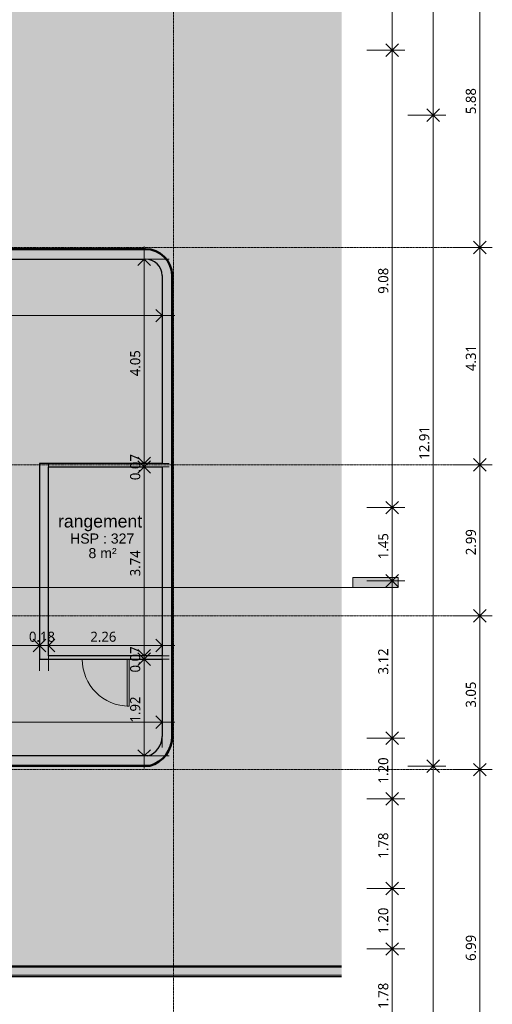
# Model space of a CAD drawing. Header units: millimetres. Extents: x -64334 to 32356, y -11421 to 53741.
# Tile 61 of 71: x 22977 to 32356, y 8158 to 27686. Entities that reach past the tile are written whole.
import ezdxf

# ---------------------------------------------------------------- set-up
doc = ezdxf.new("R2010")
doc.units = ezdxf.units.MM
doc.linetypes.add('Ligne de quadrillage', pattern=[22.225, 12.7, -3.175, 3.175, -3.175])
for name, color, linetype, lineweight in [('A-ANNO-DIMS', 211, 'Continuous', 9), ('A-ANNO-DIMS-100', 211, 'Continuous', 9), ('A-AREA-IDEN', 2, 'Continuous', 9), ('A-DETL-GENF', 92, 'Continuous', 9), ('A-DETL-WIDE', 214, 'Continuous', 50), ('A-DOOR', 31, 'Continuous', 9), ('A-FLOR', 192, 'Continuous', 9), ('A-WALL', 113, 'Continuous', 9), ('G-ANNO-SYMB', 111, 'Continuous', 9), ('I-WALL', 2, 'Continuous', 9), ('S-GRID', 1, 'Continuous', 9)]:
    doc.layers.add(name, color=color, linetype=linetype, lineweight=lineweight)
doc.styles.add('Arial_2', font='arial.ttf', dxfattribs={"height": 200})
doc.styles.add('Arial_B', font='txt', dxfattribs={"height": 250})
doc.styles.add('Trebuchet MS_B', font='txt', dxfattribs={"height": 200})
doc.dimstyles.new('Cotes_linéaires_rouge_2mm', dxfattribs={"dimscale": 304.8, "dimtxt": 206.190181, "dimasz": 0.410105, "dimexe": 0.82021, "dimexo": 0.0625, "dimgap": 0.065617, "dimtad": 1, "dimlfac": 0.001, "dimrnd": 0.01, "dimzin": 0, "dimdsep": 46, "dimtxsty": 'Trebuchet MS_B', "dimblk1": 'OPEN30', "dimblk2": 'OPEN30', "dimsah": 1, "dimcen": 0.09, "dimdle": 0.82021, "dimazin": 0, "dimtfac": 1, "dimtdec": 4, "dimtix": 1, "dimtmove": 0, "dimatfit": 3, "dimfxl": 1.64042, "dimfxlon": 1, "dimtvp": 1, "dimtolj": 1, "dimtzin": 0, "dimarcsym": 2})

# ---------------------------------------------------------------- blocks, each defined once
blk = doc.blocks.new('__Int_ Simple - __PP _0_93m x 2_04m_-1100720-Niveau 00')
at = {"layer": 'A-DOOR'}
for points in [[(480, 35), (480, 40), (-550, 40), (-550, 35)], [(480, -40), (480, -35), (-550, -35), (-550, -40)]]:
    blk.add_hatch(color=254, dxfattribs=at).paths.add_polyline_path(points)
at = {"layer": 'A-DOOR', "lineweight": 18}
for p, q in [((-550, 35), (-550, 40)), ((-550, 40), (480, 40)), ((480, 40), (480, 35)), ((-550, -40), (-550, -35)), ((480, -40), (-550, -40)), ((480, -35), (480, -40))]:
    blk.add_line(p, q, dxfattribs=at)
at = {"layer": 'A-DOOR'}
for p, q in [((390, -965), (390, -35)), ((430, -35), (430, -965)), ((430, -965), (390, -965))]:
    blk.add_line(p, q, dxfattribs=at)
blk.add_arc((430, -35), 930, 180, 270, dxfattribs=at)
blk = doc.blocks.new('Coupe - Marque de la ligne de coupe - Horizontale pleine-15349-Niveau 00')
at = {"layer": 'G-ANNO-SYMB'}
blk.add_hatch(color=256, dxfattribs=at).paths.add_polyline_path([(0, 2), (0, 0), (-9, 0), (-9, 2)])
for p, q in [((0, 2), (-9, 2)), ((-9, 2), (-9, 0)), ((0, 0), (0, 2)), ((-9, 0), (0, 0))]:
    blk.add_line(p, q, dxfattribs=at)
blk = doc.blocks.new('DIMBLOCK33-Niveau 00')
at = {"layer": 'A-ANNO-DIMS-100'}
for p, q in [((30681, 36384), (31431, 36384)), ((31181, 36384), (30681, 36384)), ((31181, 36384), (31181, 25794)), ((30681, 25794), (31431, 25794)), ((31181, 25794), (30681, 25794))]:
    blk.add_line(p, q, dxfattribs=at)
at = {"layer": 'A-ANNO-DIMS-100', "lineweight": 25}
for p, q in [((31181, 36384), (31056, 36509)), ((31181, 36384), (31056, 36259)), ((31181, 36384), (31306, 36509)), ((31181, 36384), (31306, 36259)), ((31181, 25794), (31056, 25919)), ((31181, 25794), (31056, 25669)), ((31181, 25794), (31306, 25919)), ((31181, 25794), (31306, 25669))]:
    blk.add_line(p, q, dxfattribs=at)
at = {"layer": 'A-ANNO-DIMS-100', "color": 0, "insert": (30905, 30710), "char_height": 200, "width": 910.03, "attachment_point": 1, "rotation": 90, "line_spacing_factor": 1.048425, "style": 'Trebuchet MS_B'}
blk.add_mtext('10.59', dxfattribs=at)
blk = doc.blocks.new('_Open30')
at = {"color": 0, "linetype": 'ByBlock', "lineweight": -2}
for p, q in [((-1, 0.27), (0, 0)), ((0, 0), (-1, -0.27)), ((0, 0), (-1, 0))]:
    blk.add_line(p, q, dxfattribs=at)
blk = doc.blocks.new('DIMBLOCK34-Niveau 00')
at = {"layer": 'A-ANNO-DIMS-100'}
for p, q in [((30681, 25794), (31431, 25794)), ((31181, 25794), (30681, 25794)), ((31181, 25794), (31181, 12883)), ((30681, 12883), (31431, 12883)), ((31181, 12883), (30681, 12883))]:
    blk.add_line(p, q, dxfattribs=at)
at = {"layer": 'A-ANNO-DIMS-100', "lineweight": 25}
for p, q in [((31181, 25794), (31056, 25919)), ((31181, 25794), (31056, 25669)), ((31181, 25794), (31306, 25919)), ((31181, 25794), (31306, 25669)), ((31181, 12883), (31056, 13008)), ((31181, 12883), (31306, 13008)), ((31181, 12883), (31056, 12758)), ((31181, 12883), (31306, 12758))]:
    blk.add_line(p, q, dxfattribs=at)
at = {"layer": 'A-ANNO-DIMS-100', "color": 0, "insert": (30905, 18959), "char_height": 200, "width": 910.03, "attachment_point": 1, "rotation": 90, "line_spacing_factor": 1.048425, "style": 'Trebuchet MS_B'}
blk.add_mtext('12.91', dxfattribs=at)
blk = doc.blocks.new('DIMBLOCK35-Niveau 00')
at = {"layer": 'A-ANNO-DIMS-100', "lineweight": 25}
for p, q in [((31181, 12883), (31056, 13008)), ((31181, 12883), (31306, 13008)), ((31181, 12883), (31056, 12758)), ((31181, 12883), (31306, 12758)), ((31181, -3087), (31056, -2962)), ((31181, -3087), (31056, -3212)), ((31181, -3087), (31306, -2962)), ((31181, -3087), (31306, -3212))]:
    blk.add_line(p, q, dxfattribs=at)
at = {"layer": 'A-ANNO-DIMS-100'}
for p, q in [((30681, 12883), (31431, 12883)), ((31181, 12883), (30681, 12883)), ((31181, 12883), (31181, -3087)), ((30681, -3087), (31431, -3087)), ((31181, -3087), (30681, -3087))]:
    blk.add_line(p, q, dxfattribs=at)
at = {"layer": 'A-ANNO-DIMS-100', "color": 0, "insert": (30905, 4519), "char_height": 200, "width": 910.03, "attachment_point": 1, "rotation": 90, "line_spacing_factor": 1.048425, "style": 'Trebuchet MS_B'}
blk.add_mtext('15.97', dxfattribs=at)
blk = doc.blocks.new('DIMBLOCK38-Niveau 00')
at = {"layer": 'A-ANNO-DIMS-100', "lineweight": 25}
for p, q in [((32106, 29051), (31981, 29176)), ((32106, 29051), (32231, 29176)), ((32106, 29051), (31981, 28926)), ((32106, 29051), (32231, 28926)), ((32106, 23169), (31981, 23294)), ((32106, 23169), (32231, 23294)), ((32106, 23169), (31981, 23044)), ((32106, 23169), (32231, 23044))]:
    blk.add_line(p, q, dxfattribs=at)
at = {"layer": 'A-ANNO-DIMS-100'}
for p, q in [((31606, 29051), (32356, 29051)), ((32106, 29051), (31606, 29051)), ((32106, 29051), (32106, 23169)), ((31606, 23169), (32356, 23169)), ((32106, 23169), (31606, 23169))]:
    blk.add_line(p, q, dxfattribs=at)
at = {"layer": 'A-ANNO-DIMS-100', "color": 0, "insert": (31830, 25813), "char_height": 200, "width": 712.93, "attachment_point": 1, "rotation": 90, "line_spacing_factor": 1.048425, "style": 'Trebuchet MS_B'}
blk.add_mtext('5.88', dxfattribs=at)
blk = doc.blocks.new('DIMBLOCK39-Niveau 00')
at = {"layer": 'A-ANNO-DIMS-100', "lineweight": 25}
for p, q in [((32106, 23169), (31981, 23294)), ((32106, 23169), (32231, 23294)), ((32106, 23169), (31981, 23044)), ((32106, 23169), (32231, 23044)), ((32106, 18859), (31981, 18984)), ((32106, 18859), (32231, 18984)), ((32106, 18859), (31981, 18734)), ((32106, 18859), (32231, 18734))]:
    blk.add_line(p, q, dxfattribs=at)
at = {"layer": 'A-ANNO-DIMS-100'}
for p, q in [((31606, 23169), (32356, 23169)), ((32106, 23169), (31606, 23169)), ((32106, 23169), (32106, 18859)), ((31606, 18859), (32356, 18859)), ((32106, 18859), (31606, 18859))]:
    blk.add_line(p, q, dxfattribs=at)
at = {"layer": 'A-ANNO-DIMS-100', "color": 0, "insert": (31830, 20717), "char_height": 200, "width": 712.93, "attachment_point": 1, "rotation": 90, "line_spacing_factor": 1.048425, "style": 'Trebuchet MS_B'}
blk.add_mtext('4.31', dxfattribs=at)
blk = doc.blocks.new('DIMBLOCK40-Niveau 00')
at = {"layer": 'A-ANNO-DIMS-100', "lineweight": 25}
for p, q in [((32106, 18859), (31981, 18984)), ((32106, 18859), (32231, 18984)), ((32106, 18859), (31981, 18734)), ((32106, 18859), (32231, 18734)), ((32106, 15865), (31981, 15990)), ((32106, 15865), (31981, 15740)), ((32106, 15865), (32231, 15990)), ((32106, 15865), (32231, 15740))]:
    blk.add_line(p, q, dxfattribs=at)
at = {"layer": 'A-ANNO-DIMS-100'}
for p, q in [((31606, 18859), (32356, 18859)), ((32106, 18859), (31606, 18859)), ((32106, 18859), (32106, 15865)), ((31606, 15865), (32356, 15865)), ((32106, 15865), (31606, 15865))]:
    blk.add_line(p, q, dxfattribs=at)
at = {"layer": 'A-ANNO-DIMS-100', "color": 0, "insert": (31830, 17065), "char_height": 200, "width": 712.93, "attachment_point": 1, "rotation": 90, "line_spacing_factor": 1.048425, "style": 'Trebuchet MS_B'}
blk.add_mtext('2.99', dxfattribs=at)
blk = doc.blocks.new('DIMBLOCK41-Niveau 00')
at = {"layer": 'A-ANNO-DIMS-100'}
for p, q in [((31606, 15865), (32356, 15865)), ((32106, 15865), (31606, 15865)), ((32106, 15865), (32106, 12812)), ((31606, 12812), (32356, 12812)), ((32106, 12812), (31606, 12812))]:
    blk.add_line(p, q, dxfattribs=at)
at = {"layer": 'A-ANNO-DIMS-100', "lineweight": 25}
for p, q in [((32106, 15865), (31981, 15990)), ((32106, 15865), (31981, 15740)), ((32106, 15865), (32231, 15990)), ((32106, 15865), (32231, 15740)), ((32106, 12812), (31981, 12937)), ((32106, 12812), (32231, 12937)), ((32106, 12812), (31981, 12687)), ((32106, 12812), (32231, 12687))]:
    blk.add_line(p, q, dxfattribs=at)
at = {"layer": 'A-ANNO-DIMS-100', "color": 0, "insert": (31830, 14041), "char_height": 200, "width": 712.93, "attachment_point": 1, "rotation": 90, "line_spacing_factor": 1.048425, "style": 'Trebuchet MS_B'}
blk.add_mtext('3.05', dxfattribs=at)
blk = doc.blocks.new('DIMBLOCK42-Niveau 00')
at = {"layer": 'A-ANNO-DIMS-100', "lineweight": 25}
for p, q in [((32106, 12812), (31981, 12937)), ((32106, 12812), (32231, 12937)), ((32106, 12812), (31981, 12687)), ((32106, 12812), (32231, 12687)), ((32106, 5819), (31981, 5944)), ((32106, 5819), (32231, 5944)), ((32106, 5819), (31981, 5694)), ((32106, 5819), (32231, 5694))]:
    blk.add_line(p, q, dxfattribs=at)
at = {"layer": 'A-ANNO-DIMS-100'}
for p, q in [((31606, 12812), (32356, 12812)), ((32106, 12812), (31606, 12812)), ((32106, 12812), (32106, 5819)), ((31606, 5819), (32356, 5819)), ((32106, 5819), (31606, 5819))]:
    blk.add_line(p, q, dxfattribs=at)
at = {"layer": 'A-ANNO-DIMS-100', "color": 0, "insert": (31830, 9018), "char_height": 200, "width": 712.93, "attachment_point": 1, "rotation": 90, "line_spacing_factor": 1.048425, "style": 'Trebuchet MS_B'}
blk.add_mtext('6.99', dxfattribs=at)
blk = doc.blocks.new('DIMBLOCK130-Niveau 00')
at = {"layer": 'A-ANNO-DIMS-100'}
for p, q in [((29867, 29884), (30617, 29884)), ((30367, 29884), (29867, 29884)), ((30367, 29884), (30367, 27084)), ((29867, 27084), (30617, 27084)), ((30367, 27084), (29867, 27084))]:
    blk.add_line(p, q, dxfattribs=at)
at = {"layer": 'A-ANNO-DIMS-100', "lineweight": 25}
for p, q in [((30367, 29884), (30242, 30009)), ((30367, 29884), (30242, 29759)), ((30367, 29884), (30492, 30009)), ((30367, 29884), (30492, 29759)), ((30367, 27084), (30242, 27209)), ((30367, 27084), (30492, 27209)), ((30367, 27084), (30242, 26959)), ((30367, 27084), (30492, 26959))]:
    blk.add_line(p, q, dxfattribs=at)
at = {"layer": 'A-ANNO-DIMS-100', "color": 0, "insert": (30091, 28187), "char_height": 200, "width": 712.93, "attachment_point": 1, "rotation": 90, "line_spacing_factor": 1.048425, "style": 'Trebuchet MS_B'}
blk.add_mtext('2.80', dxfattribs=at)
blk = doc.blocks.new('DIMBLOCK131-Niveau 00')
at = {"layer": 'A-ANNO-DIMS-100', "lineweight": 25}
for p, q in [((30367, 27084), (30242, 27209)), ((30367, 27084), (30492, 27209)), ((30367, 27084), (30242, 26959)), ((30367, 27084), (30492, 26959)), ((30367, 18008), (30242, 18133)), ((30367, 18008), (30242, 17883)), ((30367, 18008), (30492, 18133)), ((30367, 18008), (30492, 17883))]:
    blk.add_line(p, q, dxfattribs=at)
at = {"layer": 'A-ANNO-DIMS-100'}
for p, q in [((29867, 27084), (30617, 27084)), ((30367, 27084), (29867, 27084)), ((30367, 27084), (30367, 18008)), ((29867, 18008), (30617, 18008)), ((30367, 18008), (29867, 18008))]:
    blk.add_line(p, q, dxfattribs=at)
at = {"layer": 'A-ANNO-DIMS-100', "color": 0, "insert": (30091, 22249), "char_height": 200, "width": 712.93, "attachment_point": 1, "rotation": 90, "line_spacing_factor": 1.048425, "style": 'Trebuchet MS_B'}
blk.add_mtext('9.08', dxfattribs=at)
blk = doc.blocks.new('DIMBLOCK132-Niveau 00')
at = {"layer": 'A-ANNO-DIMS-100'}
for p, q in [((29867, 18008), (30617, 18008)), ((30367, 18008), (29867, 18008)), ((30367, 18008), (30367, 16558)), ((29867, 16558), (30617, 16558)), ((30367, 16558), (29867, 16558))]:
    blk.add_line(p, q, dxfattribs=at)
at = {"layer": 'A-ANNO-DIMS-100', "lineweight": 25}
for p, q in [((30367, 18008), (30242, 18133)), ((30367, 18008), (30242, 17883)), ((30367, 18008), (30492, 18133)), ((30367, 18008), (30492, 17883)), ((30367, 16558), (30242, 16683)), ((30367, 16558), (30492, 16683)), ((30367, 16558), (30242, 16433)), ((30367, 16558), (30492, 16433))]:
    blk.add_line(p, q, dxfattribs=at)
at = {"layer": 'A-ANNO-DIMS-100', "color": 0, "insert": (30091, 16986), "char_height": 200, "width": 712.93, "attachment_point": 1, "rotation": 90, "line_spacing_factor": 1.048425, "style": 'Trebuchet MS_B'}
blk.add_mtext('1.45', dxfattribs=at)
blk = doc.blocks.new('DIMBLOCK133-Niveau 00')
at = {"layer": 'A-ANNO-DIMS-100', "lineweight": 25}
for p, q in [((30367, 16558), (30242, 16683)), ((30367, 16558), (30492, 16683)), ((30367, 16558), (30242, 16433)), ((30367, 16558), (30492, 16433)), ((30367, 13434), (30242, 13559)), ((30367, 13434), (30492, 13559)), ((30367, 13434), (30242, 13309)), ((30367, 13434), (30492, 13309))]:
    blk.add_line(p, q, dxfattribs=at)
at = {"layer": 'A-ANNO-DIMS-100'}
for p, q in [((29867, 16558), (30617, 16558)), ((30367, 16558), (29867, 16558)), ((30367, 16558), (30367, 13434)), ((29867, 13434), (30617, 13434)), ((30367, 13434), (29867, 13434))]:
    blk.add_line(p, q, dxfattribs=at)
at = {"layer": 'A-ANNO-DIMS-100', "color": 0, "insert": (30091, 14699), "char_height": 200, "width": 712.93, "attachment_point": 1, "rotation": 90, "line_spacing_factor": 1.048425, "style": 'Trebuchet MS_B'}
blk.add_mtext('3.12', dxfattribs=at)
blk = doc.blocks.new('DIMBLOCK134-Niveau 00')
at = {"layer": 'A-ANNO-DIMS-100', "lineweight": 25}
for p, q in [((30367, 13434), (30242, 13559)), ((30367, 13434), (30492, 13559)), ((30367, 13434), (30242, 13309)), ((30367, 13434), (30492, 13309)), ((30367, 12234), (30242, 12359)), ((30367, 12234), (30492, 12359)), ((30367, 12234), (30242, 12109)), ((30367, 12234), (30492, 12109))]:
    blk.add_line(p, q, dxfattribs=at)
at = {"layer": 'A-ANNO-DIMS-100'}
for p, q in [((29867, 13434), (30617, 13434)), ((30367, 13434), (29867, 13434)), ((30367, 13434), (30367, 12234)), ((29867, 12234), (30617, 12234)), ((30367, 12234), (29867, 12234))]:
    blk.add_line(p, q, dxfattribs=at)
at = {"layer": 'A-ANNO-DIMS-100', "color": 0, "insert": (30091, 12537), "char_height": 200, "width": 712.93, "attachment_point": 1, "rotation": 90, "line_spacing_factor": 1.048425, "style": 'Trebuchet MS_B'}
blk.add_mtext('1.20', dxfattribs=at)
blk = doc.blocks.new('DIMBLOCK135-Niveau 00')
at = {"layer": 'A-ANNO-DIMS-100', "lineweight": 25}
for p, q in [((30367, 12234), (30242, 12359)), ((30367, 12234), (30492, 12359)), ((30367, 12234), (30242, 12109)), ((30367, 12234), (30492, 12109)), ((30367, 10455), (30242, 10580)), ((30367, 10455), (30492, 10580)), ((30367, 10455), (30242, 10330)), ((30367, 10455), (30492, 10330))]:
    blk.add_line(p, q, dxfattribs=at)
at = {"layer": 'A-ANNO-DIMS-100'}
for p, q in [((29867, 12234), (30617, 12234)), ((30367, 12234), (29867, 12234)), ((30367, 12234), (30367, 10455)), ((29867, 10455), (30617, 10455)), ((30367, 10455), (29867, 10455))]:
    blk.add_line(p, q, dxfattribs=at)
at = {"layer": 'A-ANNO-DIMS-100', "color": 0, "insert": (30091, 11048), "char_height": 200, "width": 712.93, "attachment_point": 1, "rotation": 90, "line_spacing_factor": 1.048425, "style": 'Trebuchet MS_B'}
blk.add_mtext('1.78', dxfattribs=at)
blk = doc.blocks.new('DIMBLOCK136-Niveau 00')
at = {"layer": 'A-ANNO-DIMS-100', "lineweight": 25}
for p, q in [((30367, 10455), (30242, 10580)), ((30367, 10455), (30492, 10580)), ((30367, 10455), (30242, 10330)), ((30367, 10455), (30492, 10330)), ((30367, 9255), (30242, 9380)), ((30367, 9255), (30492, 9380)), ((30367, 9255), (30242, 9130)), ((30367, 9255), (30492, 9130))]:
    blk.add_line(p, q, dxfattribs=at)
at = {"layer": 'A-ANNO-DIMS-100'}
for p, q in [((29867, 10455), (30617, 10455)), ((30367, 10455), (29867, 10455)), ((30367, 10455), (30367, 9255)), ((29867, 9255), (30617, 9255)), ((30367, 9255), (29867, 9255))]:
    blk.add_line(p, q, dxfattribs=at)
at = {"layer": 'A-ANNO-DIMS-100', "color": 0, "insert": (30091, 9558), "char_height": 200, "width": 712.93, "attachment_point": 1, "rotation": 90, "line_spacing_factor": 1.048425, "style": 'Trebuchet MS_B'}
blk.add_mtext('1.20', dxfattribs=at)
blk = doc.blocks.new('DIMBLOCK137-Niveau 00')
at = {"layer": 'A-ANNO-DIMS-100', "lineweight": 25}
for p, q in [((30367, 9255), (30242, 9380)), ((30367, 9255), (30492, 9380)), ((30367, 9255), (30242, 9130)), ((30367, 9255), (30492, 9130)), ((30367, 7475), (30242, 7600)), ((30367, 7475), (30242, 7350)), ((30367, 7475), (30492, 7600)), ((30367, 7475), (30492, 7350))]:
    blk.add_line(p, q, dxfattribs=at)
at = {"layer": 'A-ANNO-DIMS-100'}
for p, q in [((29867, 9255), (30617, 9255)), ((30367, 9255), (29867, 9255)), ((30367, 9255), (30367, 7475)), ((29867, 7475), (30617, 7475)), ((30367, 7475), (29867, 7475))]:
    blk.add_line(p, q, dxfattribs=at)
at = {"layer": 'A-ANNO-DIMS-100', "color": 0, "insert": (30091, 8068), "char_height": 200, "width": 712.93, "attachment_point": 1, "rotation": 90, "line_spacing_factor": 1.048425, "style": 'Trebuchet MS_B'}
blk.add_mtext('1.78', dxfattribs=at)
blk = doc.blocks.new('DIMBLOCK148-Niveau 00')
at = {"layer": 'A-ANNO-DIMS-100'}
for p, q in [((15919, 13253), (15919, 14003)), ((25804, 13253), (25804, 14003)), ((26054, 13753), (15669, 13753)), ((15919, 13753), (15919, 13253)), ((25804, 13753), (25804, 13253))]:
    blk.add_line(p, q, dxfattribs=at)
at = {"layer": 'A-ANNO-DIMS-100', "lineweight": 25}
for p, q in [((15919, 13753), (16044, 13878)), ((25804, 13753), (25679, 13878)), ((15919, 13753), (16044, 13628)), ((25804, 13753), (25679, 13628))]:
    blk.add_line(p, q, dxfattribs=at)
at = {"layer": 'A-ANNO-DIMS-100', "color": 0, "insert": (20565, 14029), "char_height": 200, "width": 712.93, "attachment_point": 1, "line_spacing_factor": 1.048425, "style": 'Trebuchet MS_B'}
blk.add_mtext('9.89', dxfattribs=at)
blk = doc.blocks.new('DIMBLOCK149-Niveau 00')
at = {"layer": 'A-ANNO-DIMS-100'}
for p, q in [((23548, 14772), (23548, 15522)), ((25804, 14772), (25804, 15522)), ((26054, 15272), (23548, 15272)), ((23548, 15272), (23548, 14772)), ((25804, 15272), (25804, 14772))]:
    blk.add_line(p, q, dxfattribs=at)
at = {"layer": 'A-ANNO-DIMS-100', "lineweight": 25}
for p, q in [((23548, 15272), (23673, 15397)), ((23548, 15272), (23673, 15147)), ((25804, 15272), (25679, 15397)), ((25804, 15272), (25679, 15147))]:
    blk.add_line(p, q, dxfattribs=at)
at = {"layer": 'A-ANNO-DIMS-100', "color": 0, "insert": (24379, 15548), "char_height": 200, "width": 712.93, "attachment_point": 1, "line_spacing_factor": 1.048425, "style": 'Trebuchet MS_B'}
blk.add_mtext('2.26', dxfattribs=at)
blk = doc.blocks.new('DIMBLOCK150-Niveau 00')
at = {"layer": 'A-ANNO-DIMS-100'}
for p, q in [((23368, 14772), (23368, 15522)), ((23548, 14772), (23548, 15522)), ((23548, 15272), (23368, 15272)), ((23368, 15272), (23368, 14772)), ((23548, 15272), (23548, 14772))]:
    blk.add_line(p, q, dxfattribs=at)
at = {"layer": 'A-ANNO-DIMS-100', "lineweight": 25}
for p, q in [((23368, 15272), (23243, 15397)), ((23368, 15272), (23243, 15147)), ((23548, 15272), (23673, 15397)), ((23548, 15272), (23673, 15147))]:
    blk.add_line(p, q, dxfattribs=at)
at = {"layer": 'A-ANNO-DIMS-100', "color": 0, "insert": (23161, 15548), "char_height": 200, "width": 712.93, "attachment_point": 1, "line_spacing_factor": 1.048425, "style": 'Trebuchet MS_B'}
blk.add_mtext('0.18', dxfattribs=at)
blk = doc.blocks.new('DIMBLOCK151-Niveau 00')
at = {"layer": 'A-ANNO-DIMS-100'}
for p, q in [((17863, 14772), (17863, 15522)), ((23368, 14772), (23368, 15522)), ((23368, 15272), (17863, 15272)), ((17863, 15272), (17863, 14772)), ((23368, 15272), (23368, 14772))]:
    blk.add_line(p, q, dxfattribs=at)
at = {"layer": 'A-ANNO-DIMS-100', "lineweight": 25}
for p, q in [((17863, 15272), (17988, 15397)), ((17863, 15272), (17988, 15147)), ((23368, 15272), (23243, 15397)), ((23368, 15272), (23243, 15147)), ((23368, 15272), (23493, 15397)), ((23368, 15272), (23493, 15147))]:
    blk.add_line(p, q, dxfattribs=at)
at = {"layer": 'A-ANNO-DIMS-100', "color": 0, "insert": (20318, 15548), "char_height": 200, "width": 712.93, "attachment_point": 1, "line_spacing_factor": 1.048425, "style": 'Trebuchet MS_B'}
blk.add_mtext('5.50', dxfattribs=at)
blk = doc.blocks.new('DIMBLOCK154-Niveau 00')
at = {"layer": 'A-ANNO-DIMS-100'}
for p, q in [((25445, 23188), (25445, 18885)), ((25945, 22938), (25195, 22938)), ((25445, 22938), (25945, 22938)), ((25945, 18885), (25195, 18885)), ((25445, 18885), (25945, 18885))]:
    blk.add_line(p, q, dxfattribs=at)
at = {"layer": 'A-ANNO-DIMS-100', "lineweight": 25}
for p, q in [((25445, 22938), (25320, 22813)), ((25445, 22938), (25570, 22813)), ((25445, 18885), (25320, 19010)), ((25445, 18885), (25570, 19010))]:
    blk.add_line(p, q, dxfattribs=at)
at = {"layer": 'A-ANNO-DIMS-100', "color": 0, "insert": (25169, 20615), "char_height": 200, "width": 712.93, "attachment_point": 1, "rotation": 90, "line_spacing_factor": 1.048425, "style": 'Trebuchet MS_B'}
blk.add_mtext('4.05', dxfattribs=at)
blk = doc.blocks.new('DIMBLOCK155-Niveau 00')
at = {"layer": 'A-ANNO-DIMS-100', "lineweight": 25}
for p, q in [((25445, 18885), (25320, 19010)), ((25445, 18885), (25570, 19010)), ((25445, 18815), (25320, 18690)), ((25445, 18815), (25570, 18690))]:
    blk.add_line(p, q, dxfattribs=at)
at = {"layer": 'A-ANNO-DIMS-100'}
for p, q in [((25945, 18885), (25195, 18885)), ((25945, 18815), (25195, 18815)), ((25445, 18885), (25445, 18815)), ((25445, 18885), (25945, 18885)), ((25445, 18815), (25945, 18815))]:
    blk.add_line(p, q, dxfattribs=at)
at = {"layer": 'A-ANNO-DIMS-100', "color": 0, "insert": (25169, 18553), "char_height": 200, "width": 712.93, "attachment_point": 1, "rotation": 90, "line_spacing_factor": 1.048425, "style": 'Trebuchet MS_B'}
blk.add_mtext('0.07', dxfattribs=at)
blk = doc.blocks.new('DIMBLOCK156-Niveau 00')
at = {"layer": 'A-ANNO-DIMS-100'}
for p, q in [((25945, 18815), (25195, 18815)), ((25445, 18815), (25445, 15071)), ((25445, 18815), (25945, 18815)), ((25945, 15071), (25195, 15071)), ((25445, 15071), (25945, 15071))]:
    blk.add_line(p, q, dxfattribs=at)
at = {"layer": 'A-ANNO-DIMS-100', "lineweight": 25}
for p, q in [((25445, 18815), (25320, 18940)), ((25445, 18815), (25320, 18690)), ((25445, 18815), (25570, 18940)), ((25445, 18815), (25570, 18690)), ((25445, 15071), (25320, 15196)), ((25445, 15071), (25570, 15196))]:
    blk.add_line(p, q, dxfattribs=at)
at = {"layer": 'A-ANNO-DIMS-100', "color": 0, "insert": (25169, 16646), "char_height": 200, "width": 712.93, "attachment_point": 1, "rotation": 90, "line_spacing_factor": 1.048425, "style": 'Trebuchet MS_B'}
blk.add_mtext('3.74', dxfattribs=at)
blk = doc.blocks.new('DIMBLOCK157-Niveau 00')
at = {"layer": 'A-ANNO-DIMS-100'}
for p, q in [((25945, 15071), (25195, 15071)), ((25445, 15071), (25445, 15001)), ((25445, 15071), (25945, 15071)), ((25945, 15001), (25195, 15001)), ((25445, 15001), (25945, 15001))]:
    blk.add_line(p, q, dxfattribs=at)
at = {"layer": 'A-ANNO-DIMS-100', "lineweight": 25}
for p, q in [((25445, 15071), (25320, 15196)), ((25445, 15071), (25570, 15196)), ((25445, 15001), (25320, 14876)), ((25445, 15001), (25570, 14876))]:
    blk.add_line(p, q, dxfattribs=at)
at = {"layer": 'A-ANNO-DIMS-100', "color": 0, "insert": (25169, 14739), "char_height": 200, "width": 712.93, "attachment_point": 1, "rotation": 90, "line_spacing_factor": 1.048425, "style": 'Trebuchet MS_B'}
blk.add_mtext('0.07', dxfattribs=at)
blk = doc.blocks.new('DIMBLOCK158-Niveau 00')
at = {"layer": 'A-ANNO-DIMS-100', "lineweight": 25}
for p, q in [((25445, 15001), (25320, 15126)), ((25445, 15001), (25570, 15126)), ((25445, 15001), (25320, 14876)), ((25445, 15001), (25570, 14876)), ((25445, 13083), (25320, 13208)), ((25445, 13083), (25570, 13208))]:
    blk.add_line(p, q, dxfattribs=at)
at = {"layer": 'A-ANNO-DIMS-100'}
for p, q in [((25945, 15001), (25195, 15001)), ((25445, 15001), (25445, 12833)), ((25445, 15001), (25945, 15001)), ((25945, 13083), (25195, 13083)), ((25445, 13083), (25945, 13083))]:
    blk.add_line(p, q, dxfattribs=at)
at = {"layer": 'A-ANNO-DIMS-100', "color": 0, "insert": (25169, 13745), "char_height": 200, "width": 712.93, "attachment_point": 1, "rotation": 90, "line_spacing_factor": 1.048425, "style": 'Trebuchet MS_B'}
blk.add_mtext('1.92', dxfattribs=at)
blk = doc.blocks.new('DIMBLOCK160-Niveau 00')
at = {"layer": 'A-ANNO-DIMS-100'}
for p, q in [((25804, 22316), (25804, 21566)), ((25804, 21816), (25804, 22316)), ((17883, 21316), (17883, 22066)), ((17883, 21816), (26054, 21816)), ((17883, 21816), (17883, 21316))]:
    blk.add_line(p, q, dxfattribs=at)
at = {"layer": 'A-ANNO-DIMS-100', "lineweight": 25}
for p, q in [((17883, 21816), (17758, 21941)), ((17883, 21816), (18008, 21941)), ((25804, 21816), (25679, 21941)), ((17883, 21816), (17758, 21691)), ((17883, 21816), (18008, 21691)), ((25804, 21816), (25679, 21691))]:
    blk.add_line(p, q, dxfattribs=at)
at = {"layer": 'A-ANNO-DIMS-100', "color": 0, "insert": (21547, 22092), "char_height": 200, "width": 712.93, "attachment_point": 1, "line_spacing_factor": 1.048425, "style": 'Trebuchet MS_B'}
blk.add_mtext('7.92', dxfattribs=at)

msp = doc.modelspace()

# ---------------------------------------------------------------- hatches: boundary and pattern name
at = {"layer": 'A-DETL-GENF'}
h = msp.add_hatch(dxfattribs=at)
h.set_pattern_fill('FP_5', color=252, style=0, pattern_type=2)
h.set_pattern_definition([(0, (-11660.76, -43343.03), (317.5, 317.5), [317.5, -317.5]), (0, (-11660.76, -43223.96), (317.5, 317.5), [317.5, -317.5]), (0, (-11660.76, -43104.9), (317.5, 317.5), [317.5, -317.5]), (90, (-11621.07, -43065.2), (-317.5, 317.5), [317.5, -317.5]), (90, (-11502, -43065.2), (-317.5, 317.5), [317.5, -317.5]), (90, (-11382.94, -43065.2), (-317.5, 317.5), [317.5, -317.5])])
h.paths.add_polyline_path([(29363.182, 8906.03), (29363.182, 29050.937), (19040.579, 29050.937), (19040.579, 25532.79), (13163.657, 25532.79), (13163.657, 18944.094), (15718.952, 18944.094), (15718.952, 22688.178), (15724.492, 22758.574), (15740.976, 22827.236), (15767.999, 22892.474), (15804.894, 22952.682), (15850.754, 23006.376), (15904.448, 23052.236), (15964.656, 23089.131), (16029.894, 23116.154), (16098.556, 23132.638), (16168.952, 23138.178), (19293.952, 23138.178), (19293.952, 24623.178), (22543.952, 24623.178), (22543.952, 23138.178), (25472.414, 23138.178), (25547.233, 23132.891), (25620.564, 23117.136), (25690.951, 23091.225), (25756.996, 23055.674), (25817.385, 23011.189), (25870.918, 22958.654), (25916.532, 22899.113), (25953.319, 22833.749), (25980.55, 22763.862), (25997.683, 22690.84), (26004.376, 22616.134), (26004.376, 13471.288), (25998.076, 13384.02), (25979.304, 13298.562), (25948.451, 13216.688), (25906.157, 13140.094), (25853.298, 13070.371), (25790.972, 13008.964), (25720.471, 12957.147), (25643.257, 12915.996), (25560.933, 12886.362), (22543.952, 12886.362), (22543.952, 11453.925), (19293.952, 11453.925), (19293.952, 12886.362), (16226.324, 12886.362), (16145.703, 12901.035), (16067.945, 12926.892), (15994.591, 12963.419), (15922.048, 13014.54), (15866.805, 13065.388), (15814.91, 13128.806), (15772.441, 13198.887), (15740.242, 13274.241), (15718.952, 13353.372), (15718.952, 15635.821), (13098.721, 15635.821), (13098.721, 8906.03), (23748.296, 8906.03)])
at = {"layer": 'A-FLOR'}
h = msp.add_hatch(color=10, dxfattribs=at)
h.paths.add_polyline_path([(16289.909, 13082.877), (19493.952, 13082.877), (19493.952, 13090.877), (19533.952, 13090.877), (19533.952, 13094.424), (19535.452, 13095.924), (20902.452, 13095.924), (20903.952, 13094.424), (20905.452, 13095.924), (22272.452, 13095.924), (22273.952, 13094.424), (22273.952, 13090.877), (22313.952, 13090.877), (22313.952, 13082.877), (25520.126, 13082.877), (25579.684, 13107.096), (25634.691, 13140.382), (25683.778, 13181.905), (25725.723, 13230.632), (25759.482, 13285.35), (25784.214, 13344.696), (25799.304, 13407.194), (25804.376, 13471.288), (25804.376, 15001.199), (25199.376, 15001.199), (25199.376, 14996.199), (24169.376, 14996.199), (24169.376, 15001.199), (23367.864, 15001.199), (23367.864, 18884.969), (25804.376, 18884.969), (25804.376, 22614.032), (25796.669, 22677.677), (25776.875, 22738.655), (25745.732, 22794.693), (25704.4, 22843.701), (25654.421, 22883.854), (25597.657, 22913.653), (25536.225, 22931.989), (25472.414, 22938.178), (22313.952, 22938.178), (22313.952, 22930.178), (22273.952, 22930.178), (22273.952, 22926.631), (22272.452, 22925.131), (20905.452, 22925.131), (20903.952, 22926.631), (20902.452, 22925.131), (19535.452, 22925.131), (19533.952, 22926.631), (19533.952, 22930.178), (19493.952, 22930.178), (19493.952, 22938.178), (17883.21, 22938.178), (17883.21, 22411.383), (17888.21, 22411.383), (17888.21, 21381.383), (17883.21, 21381.383), (17883.21, 19422.418), (17869.608, 19326.563), (17843.795, 19233.252), (17806.2, 19144.033), (17757.448, 19060.388), (17698.347, 18983.705), (17629.878, 18915.256), (17553.177, 18856.177), (17469.224, 18807.324), (17380.289, 18769.88), (17286.97, 18744.094), (17166.858, 18744.094), (17166.858, 18708.224), (17174.858, 18708.224), (17174.858, 17388.224), (17166.858, 17388.224), (17166.858, 17344.094), (17289.47, 17344.094), (17378.71, 17319.711), (17464.277, 17284.548), (17544.876, 17239.138), (17619.285, 17184.17), (17686.377, 17120.476), (17745.134, 17049.022), (17794.668, 16970.89), (17834.226, 16887.263), (17863.21, 16799.411), (17863.21, 14684.231), (17101.858, 14684.231), (17101.858, 14679.231), (16271.858, 14679.231), (16271.858, 14684.231), (15918.952, 14684.231), (15918.952, 13374.713), (15938.994, 13314.425), (15968.759, 13258.296), (16007.422, 13207.883), (16056.158, 13163.099), (16106.941, 13129.59), (16165.039, 13103.881), (16226.597, 13088.164), (16265.283, 13084.933)])
h.paths.add_polyline_path([(17663.21, 14784.231), (17663.21, 16771.525), (17633.564, 16847.056), (17593.156, 16917.42), (17542.862, 16981.094), (17483.769, 17036.699), (17417.157, 17083.033), (17340.191, 17120.476), (17267.275, 17144.094), (15918.952, 17144.094), (15918.952, 14784.231), (16271.858, 14784.231), (16271.858, 14789.231), (17101.858, 14789.231), (17101.858, 14784.231)])
h.paths.add_polyline_path([(25804.376, 15071.199), (25804.376, 18814.969), (23547.864, 18814.969), (23547.864, 15071.199), (24169.376, 15071.199), (24169.376, 15076.199), (25199.376, 15076.199), (25199.376, 15071.199)])
h.paths.add_polyline_path([(16729.689, 17344.094), (17066.858, 17344.094), (17066.858, 17388.224), (17058.858, 17388.224), (17058.858, 18708.224), (17066.858, 18708.224), (17066.858, 18744.094), (16026.177, 18744.094), (16026.177, 17344.094)])
h.paths.add_polyline_path([(15918.952, 18944.094), (17264.775, 18944.094), (17337.225, 18967.19), (17405.809, 19000.032), (17469.224, 19041.995), (17526.264, 19092.282), (17575.845, 19149.937), (17617.024, 19213.863), (17649.02, 19282.846), (17671.222, 19355.574), (17683.21, 19430.665), (17683.21, 21386.383), (17778.21, 21386.383), (17778.21, 22411.383), (17783.21, 22411.383), (17783.21, 22938.178), (16168.952, 22938.178), (16113.322, 22931.91), (16060.481, 22913.42), (16013.079, 22883.636), (15973.494, 22844.051), (15943.709, 22796.649), (15925.22, 22743.808), (15918.952, 22687.087), (15918.952, 19123.517)])
at = {"layer": 'A-WALL'}
for color, points in [(8, [(23367.864, 15001.199), (23547.864, 15001.199), (23547.864, 18884.969), (23367.864, 18884.969)]), (55, [(12969.062, 8736.03), (29363.182, 8736.03), (29363.182, 8906.03), (12928.721, 8906.03), (12928.721, 8736.03)]), (8, [(12898.721, 8706.03), (29363.182, 8706.03), (29363.182, 8736.03), (12898.721, 8736.03)])]:
    msp.add_hatch(color=color, dxfattribs=at).paths.add_polyline_path(points)
at = {"layer": 'I-WALL'}
for points in [[(25472.414, 22938.178), (25472.414, 23138.178), (16168.952, 23138.178), (16168.952, 22938.178), (25152.018, 22938.178)], [(25804.376, 22614.032), (26004.376, 22616.134), (25997.683, 22690.84), (25980.55, 22763.862), (25953.319, 22833.749), (25916.532, 22899.113), (25870.918, 22958.654), (25817.385, 23011.189), (25756.996, 23055.674), (25690.951, 23091.225), (25620.564, 23117.136), (25547.233, 23132.891), (25472.414, 23138.178), (25472.414, 22938.178), (25536.225, 22931.989), (25597.657, 22913.653), (25654.421, 22883.854), (25704.4, 22843.701), (25745.732, 22794.693), (25776.875, 22738.655), (25796.669, 22677.677)], [(26004.376, 13471.288), (26004.376, 22616.134), (25804.376, 22614.032), (25804.376, 13471.288), (25998.076, 13471.288)], [(25804.376, 18814.969), (25804.376, 18884.969), (23547.864, 18884.969), (23547.864, 18814.969), (23748.296, 18814.969)], [(25804.376, 15001.199), (25804.376, 15071.199), (23547.864, 15071.199), (23547.864, 15001.199), (23748.296, 15001.199)], [(25558.569, 12886.362), (25623.805, 12908.993), (25643.257, 12917.125), (25665.472, 12927.835), (25718.273, 12957.147), (25738.955, 12970.733), (25777.694, 12999.205), (25805.328, 13023.108), (25839.34, 13056.619), (25863.614, 13083.978), (25892.594, 13122.205), (25912.84, 13152.197), (25948.451, 13219.066), (25952.141, 13226.48), (25980.812, 13305.425), (25998.62, 13391.558), (26004.376, 13471.288), (25804.376, 13471.288), (25799.304, 13407.194), (25784.214, 13344.696), (25759.482, 13285.35), (25725.723, 13230.632), (25683.778, 13181.905), (25634.691, 13140.382), (25579.684, 13107.096), (25520.126, 13082.877), (25547.469, 12886.362)], [(22343.952, 12882.877), (22543.952, 12882.877), (22543.952, 12886.362), (25547.469, 12886.362), (25520.126, 13082.877), (16289.909, 13082.877), (16289.909, 12886.362), (19293.952, 12886.362), (19293.952, 12882.877), (20940.853, 12882.877)]]:
    msp.add_hatch(color=8, dxfattribs=at).paths.add_polyline_path(points)

# ---------------------------------------------------------------- linework, layer by layer
at = {"layer": 'A-DETL-WIDE'}
for p, q in [((22543.952, 23138.178), (25472.414, 23138.178)), ((26004.376, 22616.134), (26004.376, 13471.288)), ((25560.933, 12886.362), (22543.952, 12886.362)), ((13098.721, 8906.03), (29363.182, 8906.03))]:
    msp.add_line(p, q, dxfattribs=at)
for centre, radius, start, end in [((25472.414, 22606.122), 532.057, 1.0782961, 90), ((25396.881, 13471.288), 607.495, 285.6670535, 0)]:
    msp.add_arc(centre, radius, start, end, dxfattribs=at)
at = {"layer": 'A-WALL', "lineweight": 25}
for p, q in [((23547.864, 18884.969), (23367.864, 18884.969)), ((23367.864, 18884.969), (23367.864, 15001.199)), ((23547.864, 15071.199), (23547.864, 18814.969)), ((23367.864, 15001.199), (23547.864, 15001.199)), ((12898.721, 8706.03), (29363.182, 8706.03))]:
    msp.add_line(p, q, dxfattribs=at)
at = {"layer": 'A-WALL'}
for p, q in [((23547.864, 18884.969), (23547.864, 18814.969)), ((23547.864, 15071.199), (23547.864, 15001.199)), ((29363.182, 8736.03), (12928.721, 8736.03))]:
    msp.add_line(p, q, dxfattribs=at)
at = {"layer": 'G-ANNO-SYMB'}
msp.add_line((-55030.462, 16424.597), (29585.342, 16424.597), dxfattribs=at)
at = {"layer": 'I-WALL', "lineweight": 25}
for p, q in [((17883.21, 22938.178), (25472.414, 22938.178)), ((25804.376, 22614.032), (25804.376, 18884.969)), ((25804.376, 18884.969), (23547.864, 18884.969)), ((23547.864, 18814.969), (25804.376, 18814.969)), ((25804.376, 18814.969), (25804.376, 15071.199)), ((25804.376, 15071.199), (23547.864, 15071.199)), ((23547.864, 15001.199), (25804.376, 15001.199)), ((25804.376, 15001.199), (25804.376, 13471.288)), ((25520.126, 13082.877), (16289.909, 13082.877))]:
    msp.add_line(p, q, dxfattribs=at)
for centre, radius, start, end in [((25472.414, 22606.122), 332.057, 1.3649438, 90), ((25396.881, 13471.288), 407.495, 287.604556, 0), ((25396.881, 13471.288), 607.495, 341.0181537, 344.141536), ((25396.881, 13471.288), 607.495, 349.4545529, 352.0724531), ((25396.881, 13471.288), 607.495, 324.8481632, 328.2635133), ((25396.881, 13471.288), 607.495, 332.8829876, 336.2059088), ((25396.881, 13471.288), 607.495, 285.4540412, 288.1319844), ((25396.881, 13471.288), 607.495, 293.0028242, 296.2992157), ((25396.881, 13471.288), 607.495, 300.9437486, 304.3468668), ((25396.881, 13471.288), 607.495, 308.894021, 312.3425353), ((25396.881, 13471.288), 607.495, 316.8588729, 320.3110037)]:
    msp.add_arc(centre, radius, start, end, dxfattribs=at)
at = {"layer": 'S-GRID', "linetype": 'Ligne de quadrillage', "lineweight": 18}
for p, q in [((26031.644, -7247.936), (26031.644, 51986.924)), ((-63034.151, 23169.164), (31922.827, 23169.164)), ((-63034.151, 18858.989), (31922.827, 18858.989)), ((-63034.151, 15865.239), (31922.827, 15865.239)), ((-63034.151, 12811.551), (31922.827, 12811.551))]:
    msp.add_line(p, q, dxfattribs=at)

# ---------------------------------------------------------------- block references
at = {"layer": 'A-DOOR'}
msp.add_blockref('__Int_ Simple - __PP _0_93m x 2_04m_-1100720-Niveau 00', (24719.376, 15036.199), dxfattribs=at)
at = {"layer": 'G-ANNO-SYMB', "extrusion": (0, 0, -1), "xscale": 99.99999999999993, "yscale": 99.99999999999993, "zscale": 99.99999999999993}
msp.add_blockref('Coupe - Marque de la ligne de coupe - Horizontale pleine-15349-Niveau 00', (-29585.342, 16424.597), dxfattribs=at)

# ---------------------------------------------------------------- texts
at = {"layer": 'A-AREA-IDEN', "attachment_point": 1}
for s, insert, char_height, width, style in [('rangement', (23737.66, 17864.655), 250, 2156.53937, 'Arial_B'), ('HSP : 327', (23977.569, 17495.514), 200, 1579.32437, 'Arial_2'), ('8 m²', (24342.66, 17206.741), 200, 689.45125, 'Arial_2')]:
    msp.add_mtext(s, dxfattribs=dict(at, insert=insert, char_height=char_height, width=width, style=style))

# ---------------------------------------------------------------- dimensions: what is measured, and where the dimension line sits
at = {"layer": 'A-ANNO-DIMS'}
for base, p1, p2, angle, override, picture, middle in [((31181.123, 25793.989), (30681.123, 36383.989), (30681.123, 25793.989), 90, {"dimpost": '<>', "dimfxl": 10590.000002}, 'DIMBLOCK33-Niveau 00', (31057.352, 31088.989)), ((30367.304, 27083.989), (29867.304, 29883.989), (29867.304, 27083.989), 90, {"dimpost": '<>', "dimfxl": 2800}, 'DIMBLOCK130-Niveau 00', (30243.533, 28483.989)), ((32105.669, 23169.164), (31605.669, 29050.937), (31605.669, 23169.164), 90, {"dimpost": '<>', "dimfxl": 5881.772248}, 'DIMBLOCK38-Niveau 00', (31981.898, 26110.05)), ((30367.304, 18008.437), (29867.304, 27083.989), (29867.304, 18008.437), 90, {"dimpost": '<>', "dimfxl": 9075.552387}, 'DIMBLOCK131-Niveau 00', (30243.533, 22546.213)), ((31181.123, 12882.877), (30681.123, 25793.989), (30681.123, 12882.877), 90, {"dimpost": '<>', "dimfxl": 12911.112467}, 'DIMBLOCK34-Niveau 00', (31057.352, 19338.433)), ((32105.669, 18858.989), (31605.669, 23169.164), (31605.669, 18858.989), 90, {"dimpost": '<>', "dimfxl": 4310.175086}, 'DIMBLOCK39-Niveau 00', (31981.898, 21014.077)), ((25445.235, 18884.969), (25945.235, 22938.178), (25945.235, 18884.969), 90, {"dimpost": '<>', "dimfxl": 4053.208936}, 'DIMBLOCK154-Niveau 00', (25321.464, 20911.574)), ((25804.376, 21815.762), (17883.21, 21315.762), (25804.376, 22315.762), 0, {"dimpost": '<>', "dimfxl": 7984.038635}, 'DIMBLOCK160-Niveau 00', (21843.793, 21939.533)), ((25445.235, 18814.969), (25945.235, 18884.969), (25945.235, 18814.969), 90, {"dimpost": '<>', "dimfxl": 70}, 'DIMBLOCK155-Niveau 00', (25321.464, 18849.969)), ((32105.669, 15865.239), (31605.669, 18858.989), (31605.669, 15865.239), 90, {"dimpost": '<>', "dimfxl": 2993.750004}, 'DIMBLOCK40-Niveau 00', (31981.898, 17362.114)), ((25445.235, 15071.199), (25945.235, 18814.969), (25945.235, 15071.199), 90, {"dimpost": '<>', "dimfxl": 3743.770089}, 'DIMBLOCK156-Niveau 00', (25321.464, 16943.084)), ((30367.304, 16558.437), (29867.304, 18008.437), (29867.304, 16558.437), 90, {"dimpost": '<>', "dimfxl": 1450}, 'DIMBLOCK132-Niveau 00', (30243.937, 17283.437)), ((30367.304, 13433.989), (29867.304, 16558.437), (29867.304, 13433.989), 90, {"dimpost": '<>', "dimfxl": 3124.447624}, 'DIMBLOCK133-Niveau 00', (30243.533, 14996.213)), ((32105.669, 12811.551), (31605.669, 15865.239), (31605.669, 12811.551), 90, {"dimpost": '<>', "dimfxl": 3053.687831}, 'DIMBLOCK41-Niveau 00', (31981.898, 14338.395)), ((25445.235, 15001.199), (25945.235, 15071.199), (25945.235, 15001.199), 90, {"dimpost": '<>', "dimfxl": 70}, 'DIMBLOCK157-Niveau 00', (25321.464, 15036.199)), ((25445.235, 13082.877), (25945.235, 15001.199), (25945.235, 13082.877), 90, {"dimpost": '<>', "dimfxl": 1918.322548}, 'DIMBLOCK158-Niveau 00', (25321.464, 14042.038)), ((30367.304, 12233.989), (29867.304, 13433.989), (29867.304, 12233.989), 90, {"dimpost": '<>', "dimfxl": 1200}, 'DIMBLOCK134-Niveau 00', (30243.533, 12833.989)), ((31181.123, -3087.468), (30681.123, 12882.877), (30681.123, -3087.468), 90, {"dimpost": '<>', "dimfxl": 15970.344974}, 'DIMBLOCK35-Niveau 00', (31057.352, 4897.704)), ((32105.669, 5818.989), (31605.669, 12811.551), (31605.669, 5818.989), 90, {"dimpost": '<>', "dimfxl": 6992.562161}, 'DIMBLOCK42-Niveau 00', (31981.696, 9315.27)), ((30367.304, 10455.205), (29867.304, 12233.989), (29867.304, 10455.205), 90, {"dimpost": '<>', "dimfxl": 1778.784286}, 'DIMBLOCK135-Niveau 00', (30243.533, 11344.597)), ((30367.304, 9255.205), (29867.304, 10455.205), (29867.304, 9255.205), 90, {"dimpost": '<>', "dimfxl": 1200}, 'DIMBLOCK136-Niveau 00', (30243.533, 9855.205)), ((30367.304, 7475.205), (29867.304, 9255.205), (29867.304, 7475.205), 90, {"dimpost": '<>', "dimfxl": 1780.000002}, 'DIMBLOCK137-Niveau 00', (30243.533, 8365.205))]:
    dim = msp.add_linear_dim(base=base, p1=p1, p2=p2, angle=angle, dimstyle='Cotes_linéaires_rouge_2mm', override=override, dxfattribs=at)
    dim.commit()
    dim.dimension.update_dxf_attribs({"geometry": picture, "text_midpoint": middle})
for base, p1, p2, override, picture, middle in [((17863.21, 15272.103), (23367.864, 14772.103), (17863.21, 14772.103), {"dimpost": '<>', "dimfxl": 5504.653238}, 'DIMBLOCK151-Niveau 00', (20615.537, 15395.874)), ((23367.864, 15272.103), (23547.864, 14772.103), (23367.864, 14772.103), {"dimpost": '<>', "dimfxl": 180}, 'DIMBLOCK150-Niveau 00', (23457.864, 15395.874)), ((23547.864, 15272.103), (25804.376, 14772.103), (23547.864, 14772.103), {"dimpost": '<>', "dimfxl": 2256.512896}, 'DIMBLOCK149-Niveau 00', (24676.12, 15396.076)), ((15918.952, 13753.352), (25804.376, 13253.352), (15918.952, 13253.352), {"dimpost": '<>', "dimfxl": 9885.42485}, 'DIMBLOCK148-Niveau 00', (20861.664, 13877.123))]:
    dim = msp.add_linear_dim(base=base, p1=p1, p2=p2, dimstyle='Cotes_linéaires_rouge_2mm', override=override, dxfattribs=at)
    dim.commit()
    dim.dimension.update_dxf_attribs({"geometry": picture, "text_midpoint": middle})

doc.saveas('drawing.dxf')
